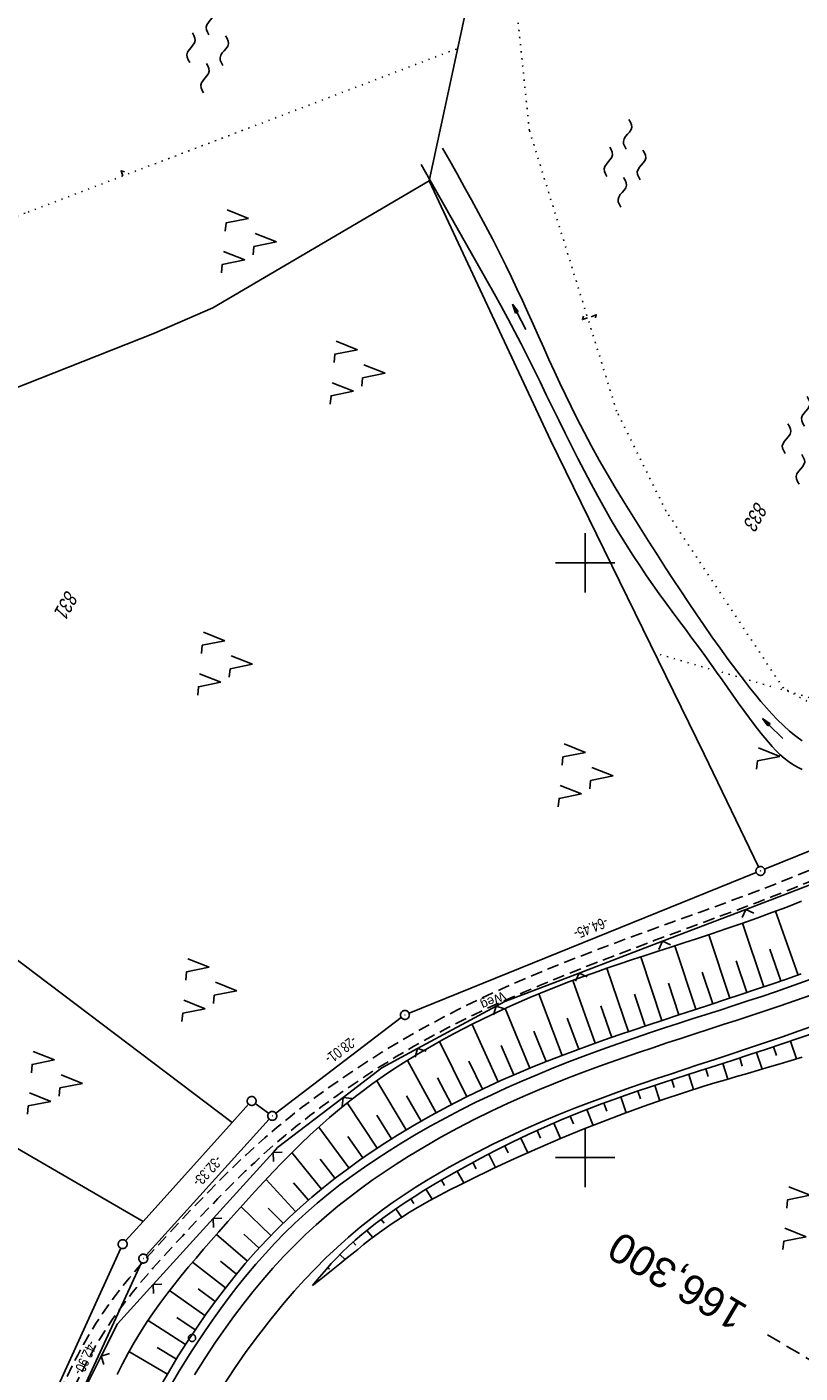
# Model space of a CAD drawing. Extents: x 509054 to 510069, y 459212 to 460305.
# Tile 25 of 66: x 509306 to 509436, y 459664 to 459890. Entities that reach past the tile are written whole.
import ezdxf
from ezdxf.enums import TextEntityAlignment as Align

# ---------------------------------------------------------------- set-up
doc = ezdxf.new("R2010")
doc.units = 0
doc.header["$LTSCALE"] = 10
doc.header["$MEASUREMENT"] = 0
for name, pattern in [('AUSGEZOGEN', [0]), ('LT00', [0]), ('LT11', [0.3, 0.2, -0.1]), ('LT17', [0.15, 0.1, -0.05]), ('PUNKTX2_STR', [0.6, 0.1, -0.5])]:
    doc.linetypes.add(name, pattern=pattern)
doc.layers.get('0').update_dxf_attribs({"linetype": 'LT00'})
for name, color, linetype in [('--EK_FBR', 1, 'LT00'), ('--EK_ST-93-1', 30, 'LT17'), ('--EL_DFK_AB_L', 21, 'LT00'), ('--EL_DFK_AB_P', 7, 'LT00'), ('--WASSER_GRENZE', 180, 'PUNKTX2_STR'), ('--WASSER_NUTZUNG', 180, 'Continuous'), ('ABSTAND', 8, 'LT00'), ('DFK_AB_L', 21, 'LT00'), ('DFK_AB_P', 7, 'LT00'), ('DFK_FLUR_NR', 250, 'LT00'), ('DFK_FLURNR_PFEIL', 250, 'LT00'), ('DFK_GZPKT', 250, 'LT00'), ('DFK_KATASTER', 250, 'LT00'), ('DFK_NUTZUNG', 250, 'LT00'), ('DFK_NUTZUNGSGRENZE', 70, 'PUNKTX2_STR'), ('DFK_VERMPKT', 252, 'LT00'), ('FELDWEG_TEXT', 250, 'Continuous'), ('PFEIL', 140, 'AUSGEZOGEN'), ('V110_AFBR_BAB', 250, 'LT00'), ('V110_BOESCH', 250, 'LT00'), ('V110_BOSCHUNG', 250, 'LT00'), ('V110_ERDWEG', 250, 'LT11'), ('V110_GRABEN', 250, 'LT00'), ('V110_LD_MARK', 250, 'LT00'), ('V110_RASTER', 250, 'LT00'), ('V110_ZAUN', 40, 'LT00')]:
    doc.layers.add(name, color=color, linetype=linetype)
doc.styles.add('Beschrift', font='ARIAL.TTF')
doc.styles.get("Standard").update_dxf_attribs({"font": 'ARIAL.TTF'})

# ---------------------------------------------------------------- blocks, each defined once
blk = doc.blocks.new('SYMB7050')
at = {"color": 0, "linetype": 'ByBlock'}
blk.add_lwpolyline([(0, 0), (0, 0.093), (0.046, 0.058)], dxfattribs=at)
blk = doc.blocks.new('SYMB7010')
at = {"color": 0, "linetype": 'ByBlock'}
for points in [[(-0.031408, 0.499213), (-0.093728, 0.49134), (-0.15457, 0.475719), (-0.212975, 0.452595), (-0.268021, 0.422333), (-0.31884, 0.385411), (-0.36463, 0.342411), (-0.40467, 0.29401), (-0.438329, 0.240973), (-0.465074, 0.184136), (-0.484486, 0.124395), (-0.496256, 0.062692), (-0.5002, 0)], [(-0.5002, 0), (-0.496256, -0.062692), (-0.484486, -0.124395), (-0.465075, -0.184136), (-0.438329, -0.240973), (-0.404671, -0.29401), (-0.36463, -0.342411), (-0.31884, -0.385411), (-0.268021, -0.422333), (-0.212975, -0.452595), (-0.154571, -0.475719), (-0.093728, -0.49134), (-0.031408, -0.499213), (0.031408, -0.499213)], [(0.5002, 0), (0.496256, 0.062692), (0.484485, 0.124395), (0.465074, 0.184136), (0.438329, 0.240973), (0.40467, 0.29401), (0.36463, 0.342411), (0.31884, 0.385411), (0.268021, 0.422333), (0.212975, 0.452595), (0.15457, 0.475719), (0.093728, 0.49134), (0.031408, 0.499213), (-0.031408, 0.499213)], [(0.031408, -0.499213), (0.093728, -0.491341), (0.15457, -0.475719), (0.212975, -0.452595), (0.268021, -0.422333), (0.31884, -0.385411), (0.36463, -0.342411), (0.404671, -0.294011), (0.438329, -0.240974), (0.465075, -0.184136), (0.484486, -0.124395), (0.496256, -0.062692), (0.500201, 0)]]:
    blk.add_lwpolyline(points, dxfattribs=at)
blk = doc.blocks.new('SYMB0003')
at = {"color": 0, "linetype": 'ByBlock'}
for p, q in [((-0.015712, 0), (0.010166, 0.012015)), ((0, -0.021257), (-0.015712, 0)), ((0.010166, 0.012015), (0, -0.021257))]:
    blk.add_line(p, q, dxfattribs=at)
for points in [[(-0.031395, 0.499013), (-0.093691, 0.491144), (-0.154509, 0.475528), (-0.21289, 0.452414), (-0.267913, 0.422164), (-0.318712, 0.385257), (-0.364484, 0.342274), (-0.404509, 0.293893), (-0.438154, 0.240877), (-0.464888, 0.184062), (-0.484292, 0.124345), (-0.496058, 0.062667), (-0.5, 0)], [(-0.5, 0), (-0.496058, -0.062667), (-0.484292, -0.124345), (-0.464888, -0.184062), (-0.438154, -0.240877), (-0.404509, -0.293893), (-0.364485, -0.342274), (-0.318712, -0.385257), (-0.267914, -0.422164), (-0.21289, -0.452414), (-0.154509, -0.475529), (-0.093691, -0.491144), (-0.031395, -0.499014), (0.031395, -0.499014)], [(0.5, 0), (0.496057, 0.062667), (0.484292, 0.124345), (0.464888, 0.184062), (0.438153, 0.240877), (0.404509, 0.293893), (0.364484, 0.342274), (0.318712, 0.385257), (0.267913, 0.422164), (0.21289, 0.452414), (0.154509, 0.475528), (0.093691, 0.491144), (0.031395, 0.499013), (-0.031395, 0.499013)], [(0.031395, -0.499014), (0.093691, -0.491144), (0.154509, -0.475529), (0.21289, -0.452414), (0.267914, -0.422164), (0.318712, -0.385257), (0.364485, -0.342274), (0.404509, -0.293893), (0.438154, -0.240877), (0.464889, -0.184062), (0.484292, -0.124345), (0.496058, -0.062667), (0.5, 0)]]:
    blk.add_lwpolyline(points, dxfattribs=at)
blk = doc.blocks.new('SYMB7222')
at = {"color": 0, "linetype": 'ByBlock'}
blk.add_line((0, 0.185), (-0.11, -0.185), dxfattribs=at)
blk.add_lwpolyline([(0.25, -0.185), (0.11, -0.185), (0, 0.185)], dxfattribs=at)
blk = doc.blocks.new('SYMB7250')
at = {"color": 0, "linetype": 'ByBlock'}
for points in [[(-0.25, 0.28), (-0.208333, 0.308889), (-0.166667, 0.331111), (-0.125, 0.34), (-0.083333, 0.331111), (-0.041667, 0.308889), (0, 0.28)], [(0, 0.28), (0.041667, 0.251111), (0.083333, 0.228889), (0.125, 0.22), (0.166667, 0.228889), (0.208333, 0.251111), (0.25, 0.28)], [(-0.74, 0), (-0.698333, 0.028889), (-0.656667, 0.051111), (-0.615, 0.06), (-0.573333, 0.051111), (-0.531667, 0.028889), (-0.49, 0)], [(-0.49, 0), (-0.448333, -0.028889), (-0.406667, -0.051111), (-0.365, -0.06), (-0.323333, -0.051111), (-0.281667, -0.028889), (-0.24, 0)], [(0.24, 0), (0.281667, 0.028889), (0.323333, 0.051111), (0.365, 0.06), (0.406667, 0.051111), (0.448333, 0.028889), (0.49, 0)], [(0.49, 0), (0.531667, -0.028889), (0.573333, -0.051111), (0.615, -0.06), (0.656667, -0.051111), (0.698333, -0.028889), (0.74, 0)], [(-0.25, -0.28), (-0.208333, -0.251111), (-0.166667, -0.228889), (-0.125, -0.22), (-0.083333, -0.228889), (-0.041667, -0.251111), (0, -0.28)], [(0, -0.28), (0.041667, -0.308889), (0.083333, -0.331111), (0.125, -0.34), (0.166667, -0.331111), (0.208333, -0.308889), (0.25, -0.28)]]:
    blk.add_lwpolyline(points, dxfattribs=at)
blk = doc.blocks.new('SYMB7221')
at = {"color": 0, "linetype": 'ByBlock'}
for p, q in [((0, 0.435), (-0.11, 0.065)), ((0.11, 0.065), (0, 0.435)), ((0.25, 0.065), (0.11, 0.065)), ((-0.35, -0.065), (-0.46, -0.435)), ((0.35, -0.065), (0.24, -0.435))]:
    blk.add_line(p, q, dxfattribs=at)
for points in [[(-0.1, -0.435), (-0.24, -0.435), (-0.35, -0.065)], [(0.6, -0.435), (0.46, -0.435), (0.35, -0.065)]]:
    blk.add_lwpolyline(points, dxfattribs=at)
blk = doc.blocks.new('Pfreil3')
at = {"layer": 'PFEIL'}
blk.add_hatch(color=256, dxfattribs=at).paths.add_polyline_path([(-1.55, 0.27), (-1.55, -0.27), (0, 0)])
for p, q in [((-1.55, 0), (-4.83, 0)), ((-1.55, -0.27), (-1.55, 0.27)), ((-1.55, 0.27), (0, 0)), ((0, 0), (-1.55, -0.27))]:
    blk.add_line(p, q, dxfattribs=at)
blk = doc.blocks.new('SYMB0024')
at = {"color": 0, "linetype": 'ByBlock'}
for p, q in [((-0.5, 0.5), (0, 0)), ((0, 0), (0.5, 0.5))]:
    blk.add_line(p, q, dxfattribs=at)

msp = doc.modelspace()

# ---------------------------------------------------------------- linework, layer by layer
at = {"layer": '--EK_FBR'}
msp.add_lwpolyline([(509438.27, 459730.1), (509435.15, 459728.98), (509432.01, 459727.89), (509429.68, 459727.1), (509427.35, 459726.33), (509425.01, 459725.57), (509422.67, 459724.81), (509420.33, 459724.06), (509417.99, 459723.31), (509415.66, 459722.55), (509413.32, 459721.79), (509410.99, 459721.02), (509408.25, 459720.09), (509405.52, 459719.14), (509402.8, 459718.17), (509400.09, 459717.17), (509397.39, 459716.14), (509394.71, 459715.08), (509392.03, 459713.99), (509389.37, 459712.86), (509386.78, 459711.71), (509384.2, 459710.52), (509381.65, 459709.3), (509379.11, 459708.03), (509376.59, 459706.71), (509374.1, 459705.35), (509371.63, 459703.94), (509369.19, 459702.49), (509367.07, 459701.16), (509364.98, 459699.8), (509362.91, 459698.39), (509360.87, 459696.94), (509358.86, 459695.45), (509356.9, 459693.91), (509354.97, 459692.32), (509353.09, 459690.68), (509351.25, 459688.99), (509349.55, 459687.33), (509347.89, 459685.63), (509346.28, 459683.88), (509344.7, 459682.1), (509343.17, 459680.27), (509341.67, 459678.42), (509340.21, 459676.53), (509338.79, 459674.62), (509337.4, 459672.68), (509336.05, 459670.72), (509333.91, 459667.48), (509331.85, 459664.19), (509329.88, 459660.85)], dxfattribs=at)
at = {"layer": '--EK_FBR', "color": 0}
msp.add_lwpolyline([(509339.19, 459661.62), (509341.08, 459664.52), (509343.05, 459667.37), (509345.1, 459670.16), (509347.23, 459672.9), (509349.43, 459675.57), (509351.12, 459677.52), (509352.86, 459679.43), (509354.63, 459681.29), (509356.46, 459683.12), (509358.32, 459684.89), (509360.24, 459686.61), (509362.2, 459688.28), (509364.21, 459689.89), (509365.97, 459691.22), (509367.77, 459692.51), (509369.6, 459693.76), (509371.45, 459694.96), (509373.33, 459696.13), (509375.23, 459697.27), (509377.16, 459698.37), (509379.1, 459699.44), (509381.78, 459700.86), (509384.49, 459702.23), (509387.23, 459703.55), (509389.99, 459704.82), (509392.77, 459706.04), (509395.57, 459707.22), (509398.38, 459708.35), (509400.64, 459709.22), (509402.91, 459710.07), (509405.18, 459710.89), (509407.46, 459711.7), (509409.75, 459712.49), (509412.04, 459713.28), (509414.34, 459714.05), (509416.63, 459714.81), (509418.93, 459715.57), (509421.78, 459716.51), (509424.63, 459717.45), (509427.47, 459718.4), (509430.31, 459719.36), (509433.15, 459720.32), (509435.99, 459721.31), (509438.82, 459722.3)], dxfattribs=at)
at = {"layer": '--EK_ST-93-1', "ltscale": 2.5}
msp.add_line((509465.05, 459649.86), (509430.63, 459670.22), dxfattribs=at)
at = {"layer": '--EL_DFK_AB_L'}
for p, q in [((509430.15, 459748.47), (509459.6, 459760.41)), ((509370.42, 459724.26), (509428.76, 459747.91)), ((509369.12, 459723.53), (509348.04, 459707.46)), ((509346.94, 459706.45), (509326.27, 459683.58)), ((509325.46, 459682.34), (509308.11, 459644.75))]:
    msp.add_line(p, q, dxfattribs=at)
at = {"layer": '--WASSER_GRENZE', "ltscale": 0.2}
for p, q in [((509390.64, 459872.7), (509387.54, 459902.47)), ((509306.41, 459858.98), (509378.57, 459886.47)), ((509405.3, 459825.5), (509390.64, 459872.7)), ((509298.91, 459856.37), (509306.41, 459858.98)), ((509413.59, 459808.71), (509405.3, 459825.5)), ((509433.32, 459778.91), (509413.59, 459808.71)), ((509440.42, 459774.99), (509433.32, 459778.91))]:
    msp.add_line(p, q, dxfattribs=at)
at = {"layer": 'DFK_AB_L'}
for p, q in [((509430.15, 459748.47), (509459.6, 459760.41)), ((509370.42, 459724.26), (509428.76, 459747.91)), ((509369.12, 459723.53), (509348.04, 459707.46)), ((509346.94, 459706.45), (509326.27, 459683.58)), ((509325.46, 459682.34), (509308.11, 459644.75))]:
    msp.add_line(p, q, dxfattribs=at)
at = {"layer": 'DFK_KATASTER'}
for p, q in [((509373.79, 459864.23), (509381.05, 459898)), ((509337.44, 459842.9), (509373.79, 459864.23)), ((509373.79, 459864.23), (509394.18, 459820.64)), ((509327.65, 459838.62), (509337.44, 459842.9)), ((509298.68, 459827.19), (509327.65, 459838.62)), ((509394.18, 459820.64), (509420, 459767.82)), ((509228.67, 459790.68), (509340.7, 459705.89)), ((509420, 459767.82), (509429.12, 459748.86)), ((509325.76, 459689.28), (509202.2, 459760.9)), ((509340.7, 459705.89), (509343.47, 459708.96)), ((509344.58, 459709.08), (509346.83, 459707.45)), ((509325.76, 459689.28), (509340.7, 459705.89)), ((509322.8, 459686), (509325.76, 459689.28)), ((509306.12, 459649.84), (509321.99, 459684.76))]:
    msp.add_line(p, q, dxfattribs=at)
at = {"layer": 'DFK_NUTZUNGSGRENZE', "ltscale": 0.2}
for p in [(509412.59, 459784.58), (509472.21, 459767.22)]:
    msp.add_line(p, (509431.88, 459779.02), dxfattribs=at)
at = {"layer": 'V110_AFBR_BAB'}
msp.add_lwpolyline([(509438.27, 459730.1), (509435.15, 459728.98), (509432.01, 459727.89), (509429.68, 459727.1), (509427.35, 459726.33), (509425.01, 459725.57), (509422.67, 459724.81), (509420.33, 459724.06), (509417.99, 459723.31), (509415.66, 459722.55), (509413.32, 459721.79), (509410.99, 459721.02), (509408.25, 459720.09), (509405.52, 459719.14), (509402.8, 459718.17), (509400.09, 459717.17), (509397.39, 459716.14), (509394.71, 459715.08), (509392.03, 459713.99), (509389.37, 459712.86), (509386.78, 459711.71), (509384.2, 459710.52), (509381.65, 459709.3), (509379.11, 459708.03), (509376.59, 459706.71), (509374.1, 459705.35), (509371.63, 459703.94), (509369.19, 459702.49), (509367.07, 459701.16), (509364.98, 459699.8), (509362.91, 459698.39), (509360.87, 459696.94), (509358.86, 459695.45), (509356.9, 459693.91), (509354.97, 459692.32), (509353.09, 459690.68), (509351.25, 459688.99), (509349.55, 459687.33), (509347.89, 459685.63), (509346.28, 459683.88), (509344.7, 459682.1), (509343.17, 459680.27), (509341.67, 459678.42), (509340.21, 459676.53), (509338.79, 459674.62), (509337.4, 459672.68), (509336.05, 459670.72), (509333.91, 459667.48), (509331.85, 459664.19), (509329.88, 459660.85)], dxfattribs=at)
at = {"layer": 'V110_AFBR_BAB', "color": 2}
msp.add_lwpolyline([(509339.19, 459661.62), (509341.08, 459664.52), (509343.05, 459667.37), (509345.1, 459670.16), (509347.23, 459672.9), (509349.43, 459675.57), (509351.12, 459677.52), (509352.86, 459679.43), (509354.63, 459681.29), (509356.46, 459683.12), (509358.32, 459684.89), (509360.24, 459686.61), (509362.2, 459688.28), (509364.21, 459689.89), (509365.97, 459691.22), (509367.77, 459692.51), (509369.6, 459693.76), (509371.45, 459694.96), (509373.33, 459696.13), (509375.23, 459697.27), (509377.16, 459698.37), (509379.1, 459699.44), (509381.78, 459700.86), (509384.49, 459702.23), (509387.23, 459703.55), (509389.99, 459704.82), (509392.77, 459706.04), (509395.57, 459707.22), (509398.38, 459708.35), (509400.64, 459709.22), (509402.91, 459710.07), (509405.18, 459710.89), (509407.46, 459711.7), (509409.75, 459712.49), (509412.04, 459713.28), (509414.34, 459714.05), (509416.63, 459714.81), (509418.93, 459715.57), (509421.78, 459716.51), (509424.63, 459717.45), (509427.47, 459718.4), (509430.31, 459719.36), (509433.15, 459720.32), (509435.99, 459721.31), (509438.82, 459722.3)], dxfattribs=at)
at = {"layer": 'V110_BOESCH'}
for points in [[(509321.35, 459663.51), (509322.27, 459665.33), (509323.23, 459667.13), (509324.23, 459668.9), (509325.28, 459670.64), (509326.33, 459672.28), (509327.42, 459673.89), (509328.55, 459675.47), (509329.72, 459677.03), (509330.91, 459678.57), (509332.13, 459680.1), (509333.38, 459681.61), (509334.64, 459683.11), (509335.91, 459684.59), (509337.19, 459686.07), (509338.48, 459687.54), (509339.98, 459689.25), (509341.48, 459690.95), (509342.99, 459692.63), (509344.51, 459694.31), (509346.05, 459695.98), (509347.6, 459697.62), (509349.12, 459699.2), (509350.66, 459700.76), (509352.23, 459702.3), (509353.82, 459703.81), (509355.44, 459705.29), (509357.08, 459706.75), (509358.75, 459708.16), (509360.45, 459709.55), (509362.29, 459710.96), (509364.16, 459712.33), (509366.06, 459713.67), (509367.99, 459714.95), (509369.94, 459716.21), (509371.93, 459717.42), (509373.93, 459718.59), (509375.95, 459719.74), (509377.99, 459720.84), (509381.13, 459722.47), (509384.3, 459724.02), (509387.51, 459725.5), (509390.74, 459726.92), (509394, 459728.26), (509397.29, 459729.54), (509399.41, 459730.33), (509401.53, 459731.09), (509403.67, 459731.84), (509405.81, 459732.56), (509407.96, 459733.28), (509410.11, 459733.99), (509412.26, 459734.69), (509414.41, 459735.38), (509416.57, 459736.08), (509418.72, 459736.79), (509421.26, 459737.63), (509423.8, 459738.49), (509426.34, 459739.37), (509428.86, 459740.26), (509431.38, 459741.18), (509433.89, 459742.12), (509436.38, 459743.09)], [(509328.7, 459661.66), (509330.15, 459664.16), (509331.65, 459666.64), (509333.2, 459669.08), (509334.8, 459671.49), (509336.33, 459673.7), (509337.9, 459675.87), (509339.52, 459678.01), (509341.19, 459680.11), (509342.91, 459682.17), (509344.68, 459684.19), (509346.5, 459686.16), (509348.37, 459688.08), (509350.29, 459689.94), (509352.16, 459691.66), (509354.07, 459693.34), (509356.03, 459694.96), (509358.02, 459696.54), (509360.05, 459698.07), (509362.12, 459699.55), (509364.22, 459701), (509366.34, 459702.4), (509368.49, 459703.75), (509371.3, 459705.45), (509374.15, 459707.07), (509377.03, 459708.63), (509379.94, 459710.13), (509382.89, 459711.56), (509385.86, 459712.94), (509388.85, 459714.25), (509391.22, 459715.24), (509393.61, 459716.2), (509396, 459717.13), (509398.4, 459718.03), (509400.82, 459718.91), (509403.24, 459719.77), (509405.67, 459720.62), (509408.1, 459721.44), (509410.53, 459722.26), (509413.14, 459723.13), (509415.75, 459723.99), (509418.36, 459724.85), (509420.97, 459725.71), (509423.58, 459726.57), (509426.18, 459727.43), (509428.79, 459728.3), (509431.39, 459729.18), (509433.85, 459730.02), (509436.3, 459730.87)], [(509438.86, 459721.1), (509436.07, 459720.13), (509433.27, 459719.18), (509430.47, 459718.24), (509427.67, 459717.31), (509424.86, 459716.39), (509422.05, 459715.47), (509419.23, 459714.57), (509417.17, 459713.9), (509415.1, 459713.23), (509413.03, 459712.56), (509410.97, 459711.89), (509408.91, 459711.2), (509406.86, 459710.49), (509404.81, 459709.77), (509402.77, 459709.03), (509400.75, 459708.27), (509398.73, 459707.48), (509395.95, 459706.33), (509393.19, 459705.13), (509390.46, 459703.88), (509387.75, 459702.58), (509385.06, 459701.23), (509382.39, 459699.84), (509379.74, 459698.41), (509378.02, 459697.45), (509376.31, 459696.47), (509374.61, 459695.47), (509372.92, 459694.45), (509371.26, 459693.4), (509369.61, 459692.32), (509367.98, 459691.21), (509366.38, 459690.07), (509364.8, 459688.89), (509363.63, 459687.99), (509362.49, 459687.05), (509361.36, 459686.1), (509360.27, 459685.11), (509359.2, 459684.1), (509358.16, 459683.05), (509357.34, 459682.17), (509356.54, 459681.26), (509355.75, 459680.35), (509354.97, 459679.42), (509354.2, 459678.49)], [(509436.45, 459716.88), (509434.63, 459716.32), (509432.8, 459715.77), (509430.96, 459715.23), (509429.13, 459714.69), (509427.29, 459714.16), (509425.45, 459713.62), (509423.62, 459713.09), (509421.78, 459712.54), (509419.95, 459711.98), (509416.53, 459710.9), (509413.13, 459709.76), (509409.74, 459708.58), (509406.37, 459707.35), (509403.02, 459706.07), (509399.69, 459704.76), (509395.84, 459703.18), (509392.02, 459701.54), (509388.22, 459699.85), (509384.44, 459698.1), (509380.69, 459696.28), (509378.98, 459695.43), (509377.28, 459694.57), (509375.59, 459693.68), (509373.91, 459692.76), (509372.25, 459691.82), (509370.62, 459690.85), (509369, 459689.84), (509367.42, 459688.79), (509365.86, 459687.7), (509364.83, 459686.94), (509363.8, 459686.16), (509362.79, 459685.37), (509361.79, 459684.57), (509360.79, 459683.76), (509359.79, 459682.95), (509358.79, 459682.14), (509357.65, 459681.22), (509356.5, 459680.31), (509355.35, 459679.4), (509354.2, 459678.49)]]:
    msp.add_lwpolyline(points, dxfattribs=at)
at = {"layer": 'V110_BOSCHUNG'}
for p, q in [((509435.78, 459730.68), (509432, 459741.41)), ((509424.3, 459726.81), (509420.78, 459737.47)), ((509430.03, 459728.72), (509426.43, 459739.4)), ((509418.6, 459724.93), (509415.08, 459735.6)), ((509432.9, 459729.69), (509431.06, 459735.04)), ((509412.91, 459723.06), (509409.37, 459733.74)), ((509427.16, 459727.76), (509425.39, 459733.09)), ((509407.27, 459721.16), (509403.63, 459731.82)), ((509421.45, 459725.87), (509419.69, 459731.2)), ((509401.68, 459719.22), (509397.91, 459729.77)), ((509415.75, 459724), (509413.99, 459729.34)), ((509396.17, 459717.19), (509392.2, 459727.53)), ((509410.09, 459722.12), (509408.29, 459727.45)), ((509390.73, 459715.04), (509386.56, 459725.07)), ((509404.47, 459720.2), (509402.62, 459725.51)), ((509385.38, 459712.72), (509381, 459722.4)), ((509398.92, 459718.22), (509396.98, 459723.45)), ((509380.14, 459710.23), (509375.51, 459719.49)), ((509393.44, 459716.13), (509391.41, 459721.23)), ((509434.49, 459719.59), (509435.51, 459716.59)), ((509388.04, 459713.9), (509385.91, 459718.83)), ((509428.81, 459717.69), (509429.74, 459714.87)), ((509431.65, 459718.63), (509432.14, 459717.17)), ((509374.98, 459707.53), (509370.18, 459716.35)), ((509382.75, 459711.5), (509380.49, 459716.23)), ((509420.26, 459714.9), (509420.68, 459713.61)), ((509423.12, 459715.82), (509423.97, 459713.19)), ((509425.97, 459716.75), (509426.41, 459715.39)), ((509369.96, 459704.65), (509364.98, 459712.92)), ((509377.55, 459708.9), (509375.19, 459713.43)), ((509414.55, 459713.06), (509414.96, 459711.79)), ((509417.41, 459713.98), (509418.23, 459711.44)), ((509372.45, 459706.11), (509370.01, 459710.39)), ((509405.98, 459710.19), (509406.92, 459707.55)), ((509408.84, 459711.17), (509409.28, 459709.87)), ((509411.69, 459712.12), (509412.54, 459709.56)), ((509365.06, 459701.56), (509360.01, 459709.19)), ((509400.31, 459708.1), (509401.36, 459705.42)), ((509403.13, 459709.16), (509403.64, 459707.83)), ((509367.49, 459703.13), (509364.98, 459707.11)), ((509394.72, 459705.8), (509395.85, 459703.18)), ((509397.5, 459706.98), (509398.05, 459705.65)), ((509360.3, 459698.25), (509355.26, 459705.13)), ((509362.65, 459699.93), (509360.13, 459703.56)), ((509391.96, 459704.57), (509392.53, 459703.29)), ((509386.49, 459701.96), (509387.08, 459700.78)), ((509389.21, 459703.29), (509390.38, 459700.82)), ((509355.73, 459694.71), (509350.73, 459700.83)), ((509357.99, 459696.51), (509355.48, 459699.76)), ((509381.13, 459699.16), (509381.7, 459698.11)), ((509383.8, 459700.58), (509384.97, 459698.35)), ((509378.48, 459697.71), (509379.6, 459695.74)), ((509351.35, 459690.93), (509346.39, 459696.34)), ((509353.51, 459692.85), (509351.02, 459695.73)), ((509373.27, 459694.66), (509374.31, 459692.98)), ((509375.86, 459696.21), (509376.4, 459695.3)), ((509370.71, 459693.05), (509371.21, 459692.28)), ((509347.21, 459686.9), (509342.19, 459691.74)), ((509349.25, 459688.95), (509346.76, 459691.5)), ((509368.2, 459691.36), (509369.18, 459689.95)), ((509363.34, 459687.75), (509364.31, 459686.55)), ((509365.74, 459689.6), (509366.22, 459688.95)), ((509343.29, 459682.61), (509338.09, 459687.09)), ((509345.22, 459684.78), (509342.68, 459687.1)), ((509361.02, 459685.79), (509361.5, 459685.26)), ((509358.81, 459683.71), (509359.67, 459682.85)), ((509339.6, 459678.11), (509334.06, 459682.42)), ((509341.42, 459680.39), (509338.74, 459682.58)), ((509356.74, 459681.5), (509357.04, 459681.23)), ((509354.79, 459679.2), (509354.94, 459679.08)), ((509336.13, 459673.42), (509330.18, 459677.63)), ((509337.83, 459675.78), (509334.96, 459677.91)), ((509332.88, 459668.58), (509326.56, 459672.63)), ((509334.48, 459671.02), (509331.4, 459673.09)), ((509329.82, 459663.6), (509323.36, 459667.37)), ((509331.33, 459666.11), (509328.11, 459668.07))]:
    msp.add_line(p, q, dxfattribs=at)
at = {"layer": 'V110_ERDWEG', "flags": 128}
for points in [[(509459.45, 459758.31), (509457.01, 459757.14), (509454.57, 459755.97), (509452.13, 459754.81), (509449.68, 459753.66), (509447.22, 459752.52), (509444.76, 459751.4), (509442.3, 459750.29), (509439.82, 459749.21), (509437.33, 459748.16), (509435.1, 459747.24), (509432.87, 459746.35), (509430.63, 459745.47), (509428.38, 459744.61), (509426.12, 459743.76), (509423.87, 459742.93), (509421.6, 459742.1), (509419.34, 459741.28), (509417.07, 459740.46), (509414.44, 459739.51), (509411.8, 459738.56), (509409.17, 459737.6), (509406.54, 459736.64), (509403.91, 459735.66), (509401.29, 459734.67), (509398.67, 459733.66), (509396.07, 459732.64), (509393.54, 459731.61), (509391.03, 459730.57), (509388.53, 459729.49), (509386.03, 459728.39), (509383.56, 459727.26), (509381.1, 459726.09), (509378.66, 459724.88), (509376.24, 459723.64), (509372.73, 459721.74), (509369.26, 459719.76), (509365.84, 459717.7), (509362.48, 459715.55), (509359.16, 459713.33), (509356.92, 459711.76), (509354.71, 459710.16), (509352.52, 459708.51), (509350.37, 459706.82), (509348.26, 459705.1), (509346.19, 459703.32), (509344.57, 459701.89), (509342.98, 459700.42), (509341.41, 459698.94), (509339.86, 459697.43), (509338.33, 459695.9), (509336.81, 459694.36), (509335.31, 459692.8), (509333.81, 459691.23), (509332.32, 459689.65), (509330.84, 459688.06), (509329.57, 459686.69), (509328.31, 459685.32), (509327.05, 459683.94), (509325.81, 459682.55), (509324.59, 459681.15), (509323.4, 459679.72), (509322.23, 459678.28), (509321.09, 459676.82), (509319.99, 459675.33), (509318.93, 459673.81), (509317.81, 459672.11), (509316.74, 459670.37), (509315.72, 459668.59), (509314.75, 459666.79), (509313.81, 459664.97), (509312.91, 459663.12), (509312.05, 459661.26), (509311.21, 459659.37), (509310.4, 459657.48), (509309.62, 459655.57), (509308.85, 459653.65), (509308.1, 459651.73), (509307.35, 459649.81), (509306.39, 459647.27), (509305.43, 459644.72), (509304.49, 459642.18), (509303.55, 459639.64), (509302.61, 459637.1), (509301.68, 459634.57), (509300.74, 459632.03), (509299.81, 459629.49), (509298.58, 459626.18), (509297.34, 459622.87), (509296.09, 459619.56), (509294.82, 459616.26), (509293.54, 459612.96), (509292.87, 459611.25), (509292.2, 459609.55), (509291.53, 459607.84), (509290.87, 459606.12), (509290.22, 459604.41), (509289.59, 459602.69), (509288.98, 459600.96), (509288.39, 459599.23), (509287.82, 459597.49), (509287.29, 459595.72), (509286.78, 459593.95), (509286.3, 459592.17), (509285.84, 459590.38), (509285.4, 459588.59), (509284.97, 459586.8), (509284.54, 459585), (509284.13, 459583.2), (509283.71, 459581.39), (509283.29, 459579.59), (509282.8, 459577.52), (509282.29, 459575.44), (509281.77, 459573.37), (509281.24, 459571.31), (509280.68, 459569.25), (509280.1, 459567.2), (509279.49, 459565.16), (509278.85, 459563.14), (509278.18, 459561.12), (509277.47, 459559.11), (509276.8, 459557.32), (509276.11, 459555.55), (509275.39, 459553.78), (509274.65, 459552.01), (509273.89, 459550.26), (509273.12, 459548.5), (509272.35, 459546.76), (509271.56, 459545.01), (509270.77, 459543.27), (509269.99, 459541.52), (509269.2, 459539.77), (509268.43, 459538.02), (509267.52, 459535.94), (509266.63, 459533.85), (509265.76, 459531.76), (509264.89, 459529.67), (509264.02, 459527.57), (509263.17, 459525.47), (509262.31, 459523.37)], [(509460.3, 459756.77), (509458.1, 459755.71), (509455.89, 459754.65), (509453.68, 459753.59), (509451.47, 459752.54), (509449.25, 459751.5), (509447.03, 459750.48), (509444.8, 459749.47), (509442.56, 459748.47), (509440.32, 459747.49), (509438.07, 459746.54), (509435.83, 459745.62), (509433.58, 459744.72), (509431.33, 459743.84), (509429.06, 459742.97), (509426.8, 459742.11), (509424.53, 459741.27), (509422.26, 459740.43), (509419.98, 459739.59), (509417.71, 459738.75), (509414.71, 459737.64), (509411.72, 459736.53), (509408.73, 459735.4), (509405.74, 459734.26), (509402.76, 459733.11), (509399.79, 459731.95), (509396.82, 459730.76), (509394.58, 459729.85), (509392.35, 459728.93), (509390.12, 459727.99), (509387.9, 459727.03), (509385.69, 459726.05), (509383.5, 459725.05), (509381.31, 459724.01), (509379.14, 459722.95), (509376.99, 459721.86), (509374.09, 459720.31), (509371.22, 459718.71), (509368.38, 459717.04), (509365.58, 459715.31), (509362.82, 459713.52), (509360.09, 459711.68), (509357.95, 459710.18), (509355.83, 459708.64), (509353.75, 459707.06), (509351.69, 459705.45), (509349.67, 459703.79), (509347.69, 459702.1), (509346.07, 459700.66), (509344.48, 459699.19), (509342.91, 459697.7), (509341.36, 459696.19), (509339.83, 459694.66), (509338.31, 459693.11), (509336.81, 459691.55), (509335.31, 459689.98), (509333.82, 459688.39), (509332.34, 459686.81), (509331.09, 459685.46), (509329.84, 459684.11), (509328.61, 459682.76), (509327.39, 459681.39), (509326.19, 459680.01), (509325.01, 459678.61), (509323.85, 459677.2), (509322.73, 459675.76), (509321.64, 459674.3), (509320.59, 459672.81), (509319.48, 459671.13), (509318.41, 459669.41), (509317.39, 459667.66), (509316.41, 459665.88), (509315.47, 459664.08), (509314.58, 459662.25), (509313.71, 459660.4), (509312.88, 459658.54), (509312.08, 459656.66), (509311.31, 459654.77), (509310.55, 459652.87), (509309.82, 459650.96), (509309.11, 459649.05), (509308.36, 459647.02), (509307.63, 459644.99), (509306.91, 459642.95), (509306.19, 459640.92), (509305.48, 459638.89), (509304.77, 459636.86), (509304.05, 459634.83), (509303.33, 459632.81), (509302.59, 459630.78), (509301.84, 459628.77), (509301.05, 459626.69), (509300.25, 459624.61), (509299.43, 459622.54), (509298.61, 459620.47), (509297.78, 459618.41), (509296.94, 459616.34), (509296.11, 459614.27), (509295.28, 459612.2), (509294.53, 459610.31), (509293.79, 459608.41), (509293.06, 459606.51), (509292.34, 459604.6), (509291.65, 459602.69), (509290.98, 459600.77), (509290.34, 459598.84), (509289.73, 459596.9), (509289.22, 459595.16), (509288.72, 459593.4), (509288.25, 459591.64), (509287.8, 459589.88), (509287.37, 459588.1), (509286.94, 459586.33), (509286.53, 459584.55), (509286.11, 459582.77), (509285.71, 459580.99), (509285.29, 459579.21), (509284.84, 459577.27), (509284.38, 459575.34), (509283.91, 459573.41), (509283.42, 459571.48), (509282.91, 459569.56), (509282.38, 459567.65), (509281.83, 459565.75), (509281.24, 459563.85), (509280.63, 459561.97), (509279.98, 459560.1), (509279.3, 459558.24), (509278.66, 459556.61), (509278, 459554.99), (509277.31, 459553.38), (509276.61, 459551.78), (509275.89, 459550.18), (509275.17, 459548.58), (509274.44, 459546.99), (509273.71, 459545.39), (509272.99, 459543.8), (509272.28, 459542.19), (509271.59, 459540.59), (509270.92, 459538.97), (509270.27, 459537.34), (509269.62, 459535.64), (509269.01, 459533.93), (509268.41, 459532.21), (509267.84, 459530.48), (509267.28, 459528.74), (509266.74, 459527), (509266.2, 459525.26), (509265.67, 459523.51)]]:
    msp.add_lwpolyline(points, dxfattribs=at)
at = {"layer": 'V110_GRABEN'}
for points in [[(509436.45, 459770.05), (509435.38, 459770.86), (509434.34, 459771.72), (509433.33, 459772.64), (509432.35, 459773.6), (509431.39, 459774.59), (509430.46, 459775.62), (509429.55, 459776.67), (509428.66, 459777.74), (509427.79, 459778.83), (509426.94, 459779.92), (509425.48, 459781.82), (509424.06, 459783.73), (509422.68, 459785.64), (509421.32, 459787.56), (509419.98, 459789.48), (509418.66, 459791.4), (509417.36, 459793.34), (509416.08, 459795.28), (509414.8, 459797.22), (509413.53, 459799.18), (509412.09, 459801.4), (509410.66, 459803.63), (509409.24, 459805.87), (509407.83, 459808.12), (509406.43, 459810.39), (509405.06, 459812.67), (509403.71, 459814.97), (509402.39, 459817.28), (509401.09, 459819.6), (509399.83, 459821.95), (509398.61, 459824.31), (509397.63, 459826.26), (509396.68, 459828.22), (509395.75, 459830.19), (509394.84, 459832.17), (509393.93, 459834.16), (509393.04, 459836.14), (509392.15, 459838.13), (509391.26, 459840.12), (509390.36, 459842.11), (509389.46, 459844.09), (509388.55, 459846.07), (509387.62, 459848.04), (509386.68, 459850), (509385.57, 459852.23), (509384.43, 459854.45), (509383.28, 459856.66), (509382.1, 459858.85), (509380.91, 459861.04), (509379.7, 459863.22), (509378.48, 459865.4), (509377.26, 459867.57), (509376.03, 459869.74)], [(509436.49, 459765.24), (509435.67, 459765.62), (509434.89, 459766.08), (509434.15, 459766.6), (509433.43, 459767.17), (509432.74, 459767.79), (509432.07, 459768.44), (509431.43, 459769.13), (509430.8, 459769.85), (509430.19, 459770.58), (509429.6, 459771.31), (509428.59, 459772.6), (509427.61, 459773.89), (509426.66, 459775.18), (509425.73, 459776.47), (509424.82, 459777.76), (509423.91, 459779.05), (509423.01, 459780.34), (509422.1, 459781.63), (509421.19, 459782.91), (509420.12, 459784.4), (509419.04, 459785.88), (509417.94, 459787.36), (509416.84, 459788.84), (509415.74, 459790.32), (509414.64, 459791.81), (509413.55, 459793.3), (509412.46, 459794.8), (509411.39, 459796.31), (509410.33, 459797.83), (509409.29, 459799.36), (509408.02, 459801.29), (509406.78, 459803.24), (509405.58, 459805.21), (509404.4, 459807.19), (509403.26, 459809.19), (509402.13, 459811.2), (509401, 459813.31), (509399.88, 459815.42), (509398.79, 459817.55), (509397.71, 459819.68), (509396.64, 459821.82), (509395.59, 459823.97), (509394.53, 459826.12), (509393.48, 459828.27), (509392.43, 459830.42), (509391.37, 459832.56), (509390.31, 459834.7), (509389.23, 459836.84), (509388.13, 459838.96), (509387.02, 459841.08), (509385.88, 459843.18), (509384.72, 459845.27), (509372.48, 459866.95)]]:
    msp.add_lwpolyline(points, dxfattribs=at)
at = {"layer": 'V110_LD_MARK'}
msp.add_lwpolyline([(509438.1, 459727.39), (509435.36, 459726.42), (509432.6, 459725.47), (509430.25, 459724.68), (509427.9, 459723.89), (509425.54, 459723.12), (509423.18, 459722.35), (509420.82, 459721.58), (509418.46, 459720.81), (509416.1, 459720.04), (509413.74, 459719.27), (509411.39, 459718.48), (509408.98, 459717.67), (509406.58, 459716.84), (509404.18, 459716), (509401.79, 459715.13), (509399.41, 459714.25), (509397.04, 459713.34), (509394.68, 459712.4), (509392.33, 459711.43), (509389.99, 459710.44), (509387.09, 459709.15), (509384.21, 459707.8), (509381.36, 459706.39), (509378.54, 459704.93), (509375.75, 459703.41), (509373, 459701.83), (509370.28, 459700.18), (509368.24, 459698.89), (509366.22, 459697.55), (509364.23, 459696.18), (509362.28, 459694.77), (509360.35, 459693.31), (509358.46, 459691.82), (509356.61, 459690.27), (509354.79, 459688.68), (509353.02, 459687.05), (509351.15, 459685.22), (509349.33, 459683.34), (509347.56, 459681.4), (509345.84, 459679.43), (509344.16, 459677.4), (509342.54, 459675.34), (509340.95, 459673.25), (509339.42, 459671.12), (509337.92, 459668.96), (509336.12, 459666.23), (509334.38, 459663.47)], dxfattribs=at)
at = {"layer": 'V110_RASTER'}
for p, q in [((509400, 459795), (509400, 459805)), ((509405, 459800), (509395, 459800)), ((509400, 459695), (509400, 459705)), ((509395, 459700), (509405, 459700))]:
    msp.add_line(p, q, dxfattribs=at)
at = {"layer": 'V110_ZAUN'}
for p, q in [((509441.01, 459747.08), (509427, 459741.72)), ((509427, 459741.72), (509412.99, 459736.36)), ((509412.99, 459736.36), (509398.98, 459731)), ((509385.06, 459725.45), (509371.85, 459718.33)), ((509347.59, 459700.84), (509337.5, 459689.74)), ((509337.5, 459689.74), (509327.41, 459678.64)), ((509318.68, 459666.61), (509311.94, 459653.21))]:
    msp.add_line(p, q, dxfattribs=at)
for points in [[(509398.98, 459731), (509386.51, 459726.23), (509385.06, 459725.45)], [(509371.85, 459718.33), (509365.86, 459715.1), (509359.36, 459710.12)], [(509359.36, 459710.12), (509348.34, 459701.67), (509347.59, 459700.84)], [(509327.41, 459678.64), (509321.43, 459672.05), (509318.68, 459666.61)]]:
    msp.add_lwpolyline(points, dxfattribs=at)

# ---------------------------------------------------------------- block references
at = {"layer": '--EL_DFK_AB_P', "xscale": 1.500000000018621, "yscale": 1.5, "zscale": 1.5, "rotation": 264.7377099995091}
for p in [(509429.45, 459748.19), (509369.72, 459723.98), (509347.44, 459707.01), (509325.77, 459683.02)]:
    msp.add_blockref('SYMB0003', p, dxfattribs=at)
at = {"layer": '--WASSER_NUTZUNG', "xscale": 9.999999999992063, "yscale": 9.999999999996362, "zscale": 10, "rotation": 264.7376999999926}
for p in [(509336.58, 459886.37), (509406.69, 459867.17), (509436.63, 459820.61)]:
    msp.add_blockref('SYMB7250', p, dxfattribs=at)
at = {"layer": 'DFK_AB_P', "xscale": 1.500000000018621, "yscale": 1.5, "zscale": 1.5, "rotation": 264.7377099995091}
for p in [(509429.45, 459748.19), (509369.72, 459723.98), (509347.44, 459707.01), (509325.77, 459683.02)]:
    msp.add_blockref('SYMB0003', p, dxfattribs=at)
at = {"layer": 'DFK_FLURNR_PFEIL', "ltscale": 0.2, "xscale": 10, "yscale": 10, "zscale": 10, "rotation": 18.43495999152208}
msp.add_blockref('SYMB7050', (509322.33, 459865.05), dxfattribs=at)
at = {"layer": 'DFK_GZPKT', "xscale": 1.500000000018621, "yscale": 1.5, "zscale": 1.5, "rotation": 264.7377099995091}
for p in [(509343.97, 459709.52), (509322.3, 459685.44)]:
    msp.add_blockref('SYMB7010', p, dxfattribs=at)
at = {"layer": 'DFK_KATASTER', "xscale": 10, "yscale": 10, "zscale": 10}
for p, rotation in [((509400.43, 459841.19), 108.0354800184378), ((509401.01, 459841.37), 292.4413600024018)]:
    msp.add_blockref('SYMB7050', p, dxfattribs=dict(at, rotation=rotation))
at = {"layer": 'DFK_NUTZUNG', "xscale": 10.00000000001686, "yscale": 10, "zscale": 10, "rotation": 264.7377100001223}
for name, p in [('SYMB7221', (509343.79, 459854.36)), ('SYMB7221', (509362.06, 459832.28)), ('SYMB7221', (509339.79, 459783.34)), ('SYMB7221', (509400.38, 459764.57)), ('SYMB7222', (509430.89, 459767.62)), ('SYMB7221', (509337.15, 459728.46)), ('SYMB7221', (509311.2, 459712.88)), ('SYMB7221', (509438.13, 459690.12))]:
    msp.add_blockref(name, p, dxfattribs=at)
at = {"layer": 'DFK_VERMPKT', "xscale": 1.200000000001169, "yscale": 1.200000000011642, "zscale": 1.2, "rotation": 264.7377100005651}
msp.add_blockref('SYMB7010', (509333.96, 459669.67), dxfattribs=at)
at = {"layer": 'PFEIL'}
for p, rotation in [((509387.79, 459843.5), 118.0867915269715), ((509429.78, 459773.84), 135.7754658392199)]:
    msp.add_blockref('Pfreil3', p, dxfattribs=dict(at, rotation=rotation))
at = {"layer": 'V110_ZAUN', "yscale": 2.099999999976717, "zscale": 2.1}
for p, xscale, rotation in [((509427, 459741.72), 2.10000000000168, 200.9391799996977), ((509412.99, 459736.36), 2.10000000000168, 200.9391799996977), ((509398.98, 459731), 2.10000000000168, 200.9391799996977), ((509385.06, 459725.45), 2.100000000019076, 208.3079800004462), ((509371.85, 459718.33), 2.100000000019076, 208.3079800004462), ((509359.36, 459710.12), 2.099999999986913, 217.4889700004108), ((509347.59, 459700.84), 2.100000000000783, 227.7378500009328), ((509337.5, 459689.74), 2.100000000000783, 227.7378500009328), ((509327.41, 459678.64), 2.100000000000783, 227.7378500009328), ((509318.68, 459666.61), 2.100000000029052, 243.2722399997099)]:
    msp.add_blockref('SYMB0024', p, dxfattribs=dict(at, xscale=xscale, rotation=rotation))

# ---------------------------------------------------------------- texts
at = {"layer": '--EK_ST-93-1', "style": 'Beschrift'}
msp.add_text('166,300', height=5, rotation=-210.5933, dxfattribs=at).set_placement((509426.33, 459672.77), align=Align.MIDDLE_LEFT)
at = {"layer": 'ABSTAND', "width": 0.75}
for s, rotation, p in [(' -64.45-', -157.9372, (509403.91, 459740.75)), (' -28.01-', -142.7037, (509361.27, 459720.94)), (' -32.33-', -132.0916, (509338.29, 459700.91)), (' -42.90-', -114.7656, (509316.73, 459669.87))]:
    msp.add_text(s, height=1.8, rotation=rotation, dxfattribs=at).set_placement(p)
at = {"layer": 'DFK_FLUR_NR', "oblique": 13.754, "width": 0.75}
for s, p in [('833', (509428.72, 459810.47)), ('831', (509312.89, 459795.59))]:
    msp.add_text(s, height=2.5, rotation=240.5925, dxfattribs=at).set_placement(p)
at = {"layer": 'FELDWEG_TEXT', "insert": (509385.99, 459728.41), "char_height": 1.5, "attachment_point": 7, "rotation": 205.4579, "style": 'Beschrift'}
msp.add_mtext('Weg', dxfattribs=at)

doc.saveas('drawing.dxf')
